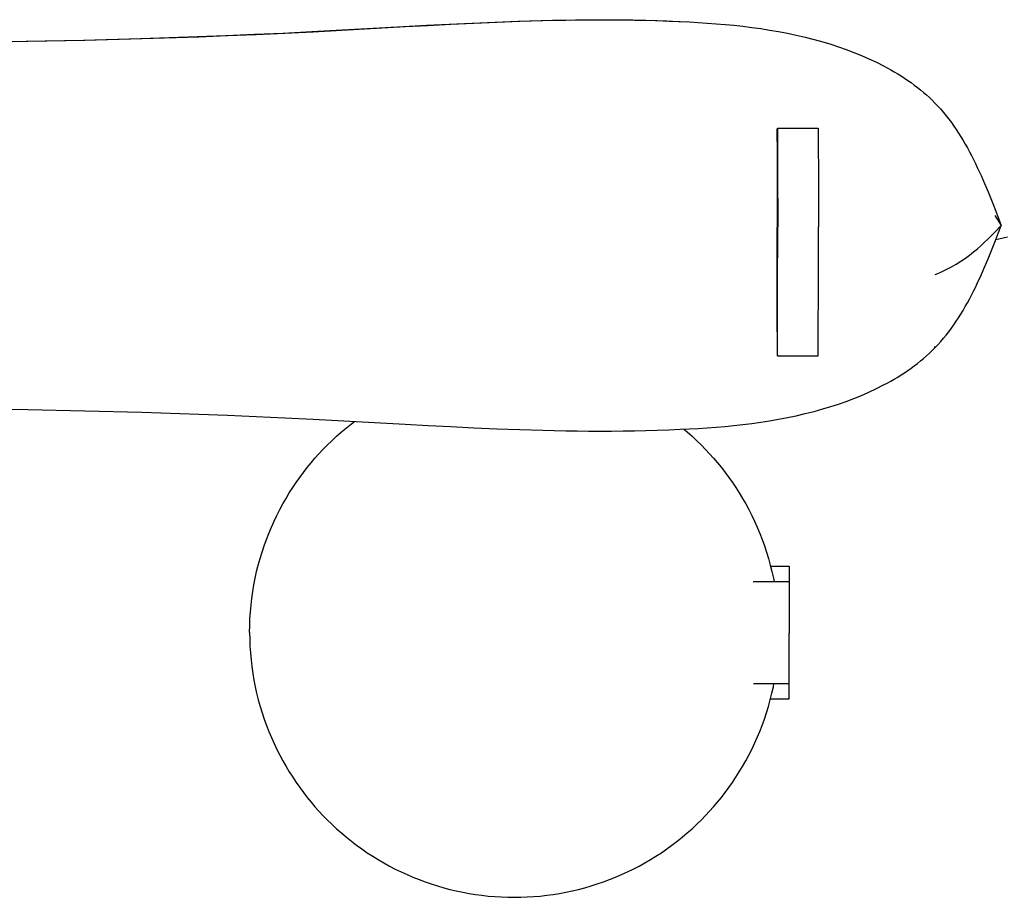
# Model space of a CAD drawing. Header units: millimetres. Extents: x -800 to 940, y -733 to 326.
# Tile 10 of 12: x 463 to 656, y -202 to -30. Entities that reach past the tile are written whole.
import ezdxf

# ---------------------------------------------------------------- set-up
doc = ezdxf.new("R2010")
doc.units = ezdxf.units.MM
doc.layers.add('VISIBLE', color=7, linetype='Continuous')

msp = doc.modelspace()

# ---------------------------------------------------------------- linework, layer by layer
at = {"layer": 'VISIBLE'}
for p, q in [((538.22, -31.02), (542.73, -30.78)), ((538.54, -31.04), (543.05, -30.8)), ((542.73, -30.78), (547.23, -30.54)), ((543.05, -30.8), (547.56, -30.56)), ((547.23, -30.54), (551.74, -30.33)), ((547.56, -30.56), (552.07, -30.35)), ((551.74, -30.33), (556.25, -30.13)), ((552.07, -30.35), (556.58, -30.15)), ((556.25, -30.13), (560.75, -29.97)), ((556.58, -30.15), (561.09, -29.99)), ((560.75, -29.97), (565.26, -29.83)), ((561.09, -29.99), (565.6, -29.85)), ((565.26, -29.83), (567.51, -29.78)), ((565.6, -29.85), (567.85, -29.8)), ((567.51, -29.78), (569.76, -29.74)), ((567.85, -29.8), (570.1, -29.76)), ((569.76, -29.74), (572.01, -29.71)), ((570.1, -29.76), (572.36, -29.72)), ((572.01, -29.71), (574.26, -29.69)), ((572.36, -29.72), (574.61, -29.7)), ((574.26, -29.69), (576.51, -29.68)), ((574.61, -29.7), (576.86, -29.7)), ((576.51, -29.68), (578.76, -29.68)), ((576.86, -29.7), (579.11, -29.7)), ((578.76, -29.68), (581.01, -29.7)), ((579.11, -29.7), (581.36, -29.72)), ((581.01, -29.7), (583.26, -29.73)), ((581.36, -29.72), (583.61, -29.75)), ((583.26, -29.73), (585.5, -29.78)), ((583.61, -29.75), (585.85, -29.8)), ((585.5, -29.78), (587.75, -29.84)), ((585.85, -29.8), (588.1, -29.86)), ((587.75, -29.84), (589.99, -29.92)), ((588.1, -29.86), (590.35, -29.94)), ((589.99, -29.92), (592.24, -30.01)), ((590.35, -29.94), (592.59, -30.03)), ((592.24, -30.01), (594, -30.1)), ((592.59, -30.03), (594.36, -30.12)), ((594, -30.1), (594.06, -30.1)), ((594.36, -30.12), (596.12, -30.22)), ((596.12, -30.22), (597.88, -30.33)), ((597.88, -30.33), (599.64, -30.46)), ((599.64, -30.46), (601.4, -30.61)), ((601.4, -30.61), (603.15, -30.78)), ((603.15, -30.78), (604.91, -30.97)), ((497.75, -33), (503.36, -32.79)), ((498.05, -33.02), (503.66, -32.81)), ((503.36, -32.79), (508.97, -32.55)), ((503.66, -32.81), (509.28, -32.57)), ((508.97, -32.55), (514.59, -32.29)), ((509.28, -32.57), (514.9, -32.31)), ((514.59, -32.29), (520.21, -32.01)), ((514.9, -32.31), (520.52, -32.03)), ((520.21, -32.01), (538.22, -31.02)), ((520.52, -32.03), (538.54, -31.04)), ((604.91, -30.97), (606.66, -31.19)), ((606.66, -31.19), (608.41, -31.43)), ((608.41, -31.43), (610.16, -31.7)), ((610.16, -31.7), (611.91, -32)), ((611.91, -32), (613.66, -32.34)), ((613.66, -32.34), (615.4, -32.71)), ((615.4, -32.71), (617.15, -33.11)), ((452.94, -34.05), (464.14, -33.89)), ((453.21, -34.07), (464.42, -33.91)), ((464.14, -33.89), (475.34, -33.67)), ((464.42, -33.91), (475.62, -33.69)), ((475.34, -33.67), (486.54, -33.38)), ((475.62, -33.69), (486.84, -33.4)), ((486.54, -33.38), (497.75, -33)), ((486.84, -33.4), (498.05, -33.02)), ((617.15, -33.11), (618.88, -33.55)), ((618.88, -33.55), (620.62, -34.03)), ((620.62, -34.03), (622.16, -34.5)), ((622.16, -34.5), (623.69, -34.99)), ((623.69, -34.99), (625.21, -35.52)), ((625.21, -35.52), (626.72, -36.09)), ((626.72, -36.09), (628.21, -36.7)), ((628.21, -36.7), (629.68, -37.34)), ((629.68, -37.34), (631.14, -38.02)), ((631.14, -38.02), (632.56, -38.74)), ((632.56, -38.74), (633.26, -39.11)), ((633.26, -39.11), (633.96, -39.5)), ((633.96, -39.5), (634.65, -39.89)), ((634.65, -39.89), (635.32, -40.3)), ((635.32, -40.3), (635.99, -40.72)), ((635.99, -40.72), (636.65, -41.15)), ((636.65, -41.15), (637.3, -41.59)), ((637.3, -41.59), (637.94, -42.04)), ((637.94, -42.04), (638.57, -42.5)), ((638.57, -42.5), (639.19, -42.97)), ((639.19, -42.97), (639.8, -43.45)), ((639.8, -43.45), (640.39, -43.95)), ((640.39, -43.95), (640.97, -44.45)), ((640.97, -44.45), (641.54, -44.97)), ((641.54, -44.97), (642.1, -45.5)), ((642.1, -45.5), (642.64, -46.05)), ((642.64, -46.05), (643.22, -46.65)), ((643.22, -46.65), (643.78, -47.27)), ((643.78, -47.27), (644.32, -47.9)), ((644.32, -47.9), (644.85, -48.55)), ((644.85, -48.55), (645.36, -49.2)), ((645.36, -49.2), (645.87, -49.87)), ((645.87, -49.87), (646.35, -50.56)), ((611.66, -51.82), (611.67, -51.59)), ((611.66, -51.94), (611.66, -51.82)), ((611.66, -52.06), (611.66, -51.94)), ((611.66, -52.17), (611.66, -52.06)), ((611.66, -52.28), (611.66, -52.17)), ((611.67, -51.2), (611.68, -51.08)), ((611.67, -51.38), (611.67, -51.2)), ((611.67, -51.59), (611.67, -51.38)), ((611.68, -51), (611.68, -50.99)), ((611.68, -51), (611.68, -50.99)), ((611.68, -50.99), (611.68, -51)), ((611.68, -50.99), (619.69, -50.99)), ((611.68, -51), (611.69, -51.03)), ((611.68, -51.03), (611.68, -51)), ((611.68, -51.03), (611.68, -51)), ((611.68, -51.08), (611.68, -51.03)), ((611.69, -51.03), (611.69, -51.08)), ((611.69, -51.08), (611.69, -51.15)), ((611.69, -51.15), (611.69, -51.25)), ((611.69, -51.25), (611.69, -51.38)), ((611.69, -51.38), (611.7, -51.53)), ((611.7, -51.53), (611.7, -51.71)), ((611.7, -51.71), (611.7, -51.92)), ((611.7, -51.92), (611.7, -52.17)), ((611.7, -52.17), (611.7, -52.45)), ((619.69, -50.99), (619.69, -51)), ((619.69, -51), (619.7, -51.03)), ((619.7, -51.03), (619.7, -51.08)), ((619.7, -51.08), (619.7, -51.15)), ((619.7, -51.15), (619.7, -51.25)), ((619.7, -51.25), (619.7, -51.38)), ((619.7, -51.38), (619.7, -51.53)), ((619.7, -51.53), (619.71, -51.71)), ((619.71, -51.71), (619.71, -51.92)), ((619.71, -51.92), (619.71, -52.17)), ((619.71, -52.17), (619.71, -52.45)), ((646.35, -50.56), (646.83, -51.25)), ((646.83, -51.25), (647.29, -51.95)), ((647.29, -51.95), (647.74, -52.66)), ((611.63, -53.62), (611.64, -53.46)), ((611.63, -53.62), (611.63, -54.52)), ((611.64, -53.11), (611.65, -52.92)), ((611.64, -53.3), (611.64, -53.11)), ((611.64, -53.46), (611.64, -53.3)), ((611.65, -52.5), (611.66, -52.39)), ((611.65, -52.61), (611.65, -52.5)), ((611.65, -52.71), (611.65, -52.61)), ((611.65, -52.92), (611.65, -52.71)), ((611.66, -52.39), (611.66, -52.28)), ((611.7, -52.45), (611.71, -52.76)), ((611.71, -52.76), (611.71, -52.93)), ((611.71, -52.93), (611.71, -53.11)), ((611.71, -53.11), (611.71, -53.3)), ((611.71, -53.3), (611.71, -53.5)), ((611.71, -53.5), (611.71, -53.71)), ((611.71, -53.71), (611.71, -53.93)), ((611.71, -53.93), (611.71, -54.16)), ((611.71, -54.16), (611.71, -54.4)), ((619.71, -52.45), (619.72, -52.76)), ((619.72, -52.76), (619.72, -52.93)), ((619.72, -52.93), (619.72, -53.11)), ((619.72, -53.11), (619.72, -53.3)), ((619.72, -53.3), (619.72, -53.5)), ((619.72, -53.5), (619.72, -53.71)), ((619.72, -53.71), (619.72, -53.93)), ((619.72, -53.93), (619.72, -54.16)), ((619.72, -54.16), (619.72, -54.4)), ((647.74, -52.66), (648.17, -53.39)), ((648.17, -53.39), (648.6, -54.12)), ((648.6, -54.12), (649.02, -54.86)), ((611.63, -54.52), (611.63, -55.44)), ((611.63, -55.44), (611.63, -56.38)), ((611.71, -54.4), (611.72, -54.65)), ((611.72, -54.65), (611.72, -54.91)), ((611.72, -54.91), (611.72, -55.18)), ((611.72, -55.18), (611.72, -55.46)), ((611.72, -55.46), (611.72, -55.76)), ((611.72, -55.76), (611.72, -56.07)), ((611.72, -56.07), (611.72, -56.37)), ((619.72, -54.4), (619.73, -54.65)), ((619.73, -54.65), (619.73, -54.91)), ((619.73, -54.91), (619.73, -55.18)), ((619.73, -55.18), (619.73, -55.46)), ((619.73, -55.46), (619.73, -55.76)), ((619.73, -55.76), (619.73, -56.07)), ((619.73, -56.07), (619.73, -56.37)), ((649.02, -54.86), (649.43, -55.61)), ((649.43, -55.61), (649.82, -56.37)), ((611.63, -56.38), (611.63, -57.32)), ((611.63, -57.32), (611.63, -58.29)), ((611.72, -56.37), (611.72, -56.68)), ((611.72, -56.68), (611.73, -57.32)), ((611.73, -57.32), (611.73, -58.01)), ((611.73, -58.01), (611.73, -58.74)), ((619.73, -56.37), (619.73, -56.68)), ((619.73, -56.68), (619.74, -57.32)), ((619.74, -57.32), (619.74, -58.01)), ((619.74, -58.01), (619.74, -58.74)), ((649.82, -56.37), (650.21, -57.14)), ((650.21, -57.14), (650.59, -57.91)), ((650.59, -57.91), (650.96, -58.69)), ((611.63, -58.29), (611.63, -59.26)), ((611.63, -59.26), (611.63, -60.25)), ((611.73, -58.74), (611.73, -59.12)), ((611.73, -59.12), (611.73, -59.51)), ((611.73, -59.51), (611.73, -59.9)), ((611.73, -59.9), (611.74, -60.31)), ((619.74, -58.74), (619.74, -59.12)), ((619.74, -59.12), (619.74, -59.51)), ((619.74, -59.51), (619.74, -59.9)), ((619.74, -59.9), (619.75, -60.31)), ((650.96, -58.69), (651.69, -60.27)), ((611.63, -60.25), (611.63, -61.24)), ((611.63, -61.24), (611.63, -62.25)), ((611.74, -60.31), (611.74, -60.72)), ((611.74, -60.72), (611.74, -61.15)), ((611.74, -61.15), (611.74, -61.58)), ((611.74, -61.58), (611.74, -62.02)), ((619.75, -60.31), (619.75, -60.72)), ((619.75, -60.72), (619.75, -61.15)), ((619.75, -61.15), (619.75, -61.58)), ((619.75, -61.58), (619.75, -62.02)), ((651.69, -60.27), (652.39, -61.87)), ((652.39, -61.87), (653.07, -63.49)), ((611.63, -62.25), (611.63, -63.26)), ((611.63, -63.26), (611.63, -64.28)), ((611.74, -62.02), (611.74, -62.46)), ((611.74, -62.46), (611.74, -62.92)), ((611.74, -62.92), (611.74, -63.39)), ((611.74, -63.39), (611.74, -63.86)), ((619.75, -62.02), (619.75, -62.46)), ((619.75, -62.46), (619.75, -62.92)), ((619.75, -62.92), (619.75, -63.39)), ((619.75, -63.39), (619.75, -63.86)), ((653.07, -63.49), (653.73, -65.12)), ((611.63, -64.28), (611.63, -65.31)), ((611.63, -65.31), (611.63, -66.34)), ((611.74, -63.86), (611.74, -64.1)), ((611.74, -64.1), (611.74, -64.34)), ((611.74, -64.34), (611.74, -64.58)), ((611.74, -64.58), (611.75, -64.82)), ((611.75, -64.82), (611.75, -65.07)), ((611.75, -65.07), (611.75, -65.32)), ((611.75, -65.32), (611.75, -65.57)), ((611.75, -65.57), (611.75, -65.82)), ((619.75, -63.86), (619.75, -64.1)), ((619.75, -64.1), (619.75, -64.34)), ((619.75, -64.34), (619.75, -64.58)), ((619.75, -64.58), (619.76, -64.82)), ((619.76, -64.82), (619.76, -65.07)), ((619.76, -65.07), (619.76, -65.32)), ((619.76, -65.32), (619.76, -65.57)), ((619.76, -65.57), (619.76, -65.82)), ((653.73, -65.12), (654.38, -66.77)), ((611.63, -66.34), (611.63, -67.38)), ((611.63, -67.38), (611.63, -68.42)), ((611.75, -65.82), (611.75, -66.07)), ((611.75, -66.07), (611.75, -66.33)), ((611.75, -66.33), (611.75, -66.59)), ((611.75, -66.59), (611.75, -66.85)), ((611.75, -66.85), (611.75, -67.11)), ((611.75, -67.11), (611.75, -67.37)), ((611.75, -67.37), (611.75, -67.63)), ((611.75, -67.63), (611.75, -67.9)), ((619.76, -65.82), (619.76, -66.07)), ((619.76, -66.07), (619.76, -66.33)), ((619.76, -66.33), (619.76, -66.59)), ((619.76, -66.59), (619.76, -66.85)), ((619.76, -66.85), (619.76, -67.11)), ((619.76, -67.11), (619.76, -67.37)), ((619.76, -67.37), (619.76, -67.63)), ((619.76, -67.63), (619.76, -67.9)), ((654.38, -66.77), (655.66, -70.07)), ((611.63, -68.42), (611.63, -69.46)), ((611.63, -69.46), (611.63, -70.5)), ((611.75, -67.9), (611.75, -68.17)), ((611.75, -68.17), (611.75, -68.44)), ((611.75, -68.44), (611.75, -68.71)), ((611.75, -68.71), (611.75, -68.98)), ((611.75, -68.98), (611.75, -69.25)), ((611.75, -69.25), (611.75, -69.53)), ((611.75, -69.53), (611.75, -69.81)), ((619.76, -67.9), (619.76, -68.17)), ((619.76, -68.17), (619.76, -68.44)), ((619.76, -68.44), (619.76, -68.71)), ((619.76, -68.71), (619.76, -68.98)), ((619.76, -68.98), (619.76, -69.25)), ((619.76, -69.25), (619.76, -69.53)), ((619.76, -69.53), (619.76, -69.81)), ((654.38, -68.12), (655.66, -70.07)), ((611.63, -71.54), (611.63, -70.5)), ((611.63, -72.58), (611.63, -71.54)), ((611.75, -69.81), (611.75, -70.09)), ((611.75, -70.09), (611.75, -70.37)), ((611.75, -70.66), (611.75, -70.37)), ((611.75, -70.96), (611.75, -70.66)), ((611.75, -71.25), (611.75, -70.96)), ((611.75, -71.54), (611.75, -71.25)), ((611.75, -71.84), (611.75, -71.54)), ((619.76, -69.81), (619.76, -70.09)), ((619.76, -70.09), (619.76, -70.37)), ((619.76, -70.66), (619.76, -70.37)), ((619.76, -70.96), (619.76, -70.66)), ((619.76, -71.25), (619.76, -70.96)), ((619.76, -71.54), (619.76, -71.25)), ((619.76, -71.84), (619.76, -71.54)), ((653.07, -72.72), (654.38, -71.4)), ((654.38, -73.37), (655.66, -70.07)), ((654.38, -73.36), (655.66, -70.07)), ((654.38, -71.4), (655.66, -70.07)), ((655.64, -70.03), (655.66, -70.07)), ((655.65, -70.07), (655.66, -70.07)), ((611.63, -73.62), (611.63, -72.58)), ((611.75, -72.13), (611.75, -71.84)), ((611.75, -72.43), (611.75, -72.13)), ((611.75, -72.73), (611.75, -72.43)), ((611.75, -73.03), (611.75, -72.73)), ((611.75, -73.33), (611.75, -73.03)), ((611.75, -73.63), (611.75, -73.33)), ((619.76, -72.13), (619.76, -71.84)), ((619.76, -72.43), (619.76, -72.13)), ((619.76, -72.73), (619.76, -72.43)), ((619.76, -73.03), (619.76, -72.73)), ((619.76, -73.33), (619.76, -73.03)), ((619.76, -73.63), (619.76, -73.33)), ((651.69, -74.01), (652.39, -73.37)), ((652.39, -73.37), (653.07, -72.72)), ((653.73, -75.02), (654.38, -73.37)), ((654.58, -72.84), (655.22, -72.69)), ((655.22, -72.69), (656.87, -72.29)), ((611.63, -74.65), (611.63, -73.62)), ((611.63, -75.67), (611.63, -74.65)), ((611.75, -73.93), (611.75, -73.63)), ((611.75, -74.23), (611.75, -73.93)), ((611.75, -74.53), (611.75, -74.23)), ((611.75, -74.83), (611.75, -74.53)), ((611.75, -75.14), (611.75, -74.83)), ((611.75, -75.44), (611.75, -75.14)), ((619.76, -73.93), (619.76, -73.63)), ((619.76, -74.23), (619.76, -73.93)), ((619.76, -74.53), (619.76, -74.23)), ((619.76, -74.83), (619.76, -74.53)), ((619.76, -75.14), (619.76, -74.83)), ((619.76, -75.44), (619.76, -75.14)), ((649.43, -75.89), (650.22, -75.28)), ((650.22, -75.28), (650.97, -74.65)), ((650.97, -74.65), (651.69, -74.01)), ((653.07, -76.65), (653.73, -75.02)), ((611.63, -76.69), (611.63, -75.67)), ((611.63, -77.71), (611.63, -76.69)), ((611.74, -76.65), (611.75, -76.35)), ((611.74, -76.95), (611.74, -76.65)), ((611.74, -77.26), (611.74, -76.95)), ((611.74, -77.56), (611.74, -77.26)), ((611.75, -75.74), (611.75, -75.44)), ((611.75, -76.05), (611.75, -75.74)), ((611.75, -76.35), (611.75, -76.05)), ((619.75, -76.65), (619.76, -76.35)), ((619.75, -76.95), (619.75, -76.65)), ((619.75, -77.26), (619.75, -76.95)), ((619.75, -77.56), (619.75, -77.26)), ((619.76, -75.74), (619.76, -75.44)), ((619.76, -76.05), (619.76, -75.74)), ((619.76, -76.35), (619.76, -76.05)), ((646.84, -77.65), (647.75, -77.08)), ((647.75, -77.08), (648.61, -76.49)), ((648.61, -76.49), (649.43, -75.89)), ((652.39, -78.27), (653.07, -76.65)), ((611.63, -78.71), (611.63, -77.71)), ((611.63, -79.7), (611.63, -78.71)), ((611.74, -77.86), (611.74, -77.56)), ((611.74, -78.46), (611.74, -77.86)), ((611.74, -79.06), (611.74, -78.46)), ((611.74, -79.65), (611.74, -79.06)), ((619.75, -77.86), (619.75, -77.56)), ((619.75, -78.46), (619.75, -77.86)), ((619.75, -79.06), (619.75, -78.46)), ((619.75, -79.65), (619.75, -79.06)), ((643.23, -79.5), (643.79, -79.25)), ((643.79, -79.25), (644.86, -78.73)), ((644.86, -78.73), (645.88, -78.2)), ((645.88, -78.2), (646.84, -77.65)), ((651.69, -79.87), (652.39, -78.27)), ((611.63, -80.69), (611.63, -79.7)), ((611.63, -81.66), (611.63, -80.69)), ((611.74, -80.24), (611.74, -79.65)), ((611.74, -80.82), (611.74, -80.24)), ((611.74, -81.4), (611.74, -80.82)), ((619.75, -80.24), (619.75, -79.65)), ((619.75, -80.82), (619.75, -80.24)), ((619.75, -81.4), (619.75, -80.82)), ((642.66, -79.74), (643.23, -79.5)), ((650.96, -81.45), (651.69, -79.87)), ((611.63, -82.62), (611.63, -81.66)), ((611.63, -83.57), (611.63, -82.62)), ((611.73, -83.1), (611.74, -82.54)), ((611.73, -83.65), (611.73, -83.1)), ((611.74, -81.98), (611.74, -81.4)), ((611.74, -82.54), (611.74, -81.98)), ((619.74, -82.54), (619.75, -81.98)), ((619.74, -83.1), (619.74, -82.54)), ((619.74, -83.65), (619.74, -83.1)), ((619.75, -81.98), (619.75, -81.4)), ((649.82, -83.77), (650.21, -83)), ((650.21, -83), (650.59, -82.23)), ((650.59, -82.23), (650.96, -81.45)), ((611.63, -84.5), (611.63, -83.57)), ((611.63, -85.41), (611.63, -84.5)), ((611.73, -84.19), (611.73, -83.65)), ((611.73, -85.24), (611.73, -84.19)), ((619.74, -84.19), (619.74, -83.65)), ((619.74, -85.24), (619.74, -84.19)), ((649.02, -85.28), (649.43, -84.53)), ((649.43, -84.53), (649.82, -83.77)), ((611.63, -86.84), (611.63, -85.41)), ((611.63, -88.24), (611.63, -86.84)), ((611.72, -87.2), (611.73, -86.25)), ((611.73, -86.25), (611.73, -85.24)), ((619.73, -87.2), (619.74, -86.25)), ((619.74, -86.25), (619.74, -85.24)), ((647.74, -87.48), (648.17, -86.75)), ((648.17, -86.75), (648.6, -86.02)), ((648.6, -86.02), (649.02, -85.28)), ((611.63, -89.61), (611.63, -88.24)), ((611.72, -87.66), (611.72, -87.2)), ((611.72, -88.1), (611.72, -87.66)), ((611.72, -88.55), (611.72, -88.1)), ((611.72, -88.97), (611.72, -88.55)), ((611.72, -89.38), (611.72, -88.97)), ((619.73, -87.66), (619.73, -87.2)), ((619.73, -88.1), (619.73, -87.66)), ((619.73, -88.55), (619.73, -88.1)), ((619.73, -88.97), (619.73, -88.55)), ((619.73, -89.38), (619.73, -88.97)), ((646.35, -89.59), (646.83, -88.89)), ((646.83, -88.89), (647.29, -88.19)), ((647.29, -88.19), (647.74, -87.48)), ((611.63, -90.94), (611.63, -89.61)), ((611.71, -90.53), (611.72, -90.16)), ((611.71, -90.88), (611.71, -90.53)), ((611.71, -91.21), (611.71, -90.88)), ((611.72, -89.78), (611.72, -89.38)), ((611.72, -90.16), (611.72, -89.78)), ((619.72, -90.53), (619.73, -90.16)), ((619.72, -90.88), (619.72, -90.53)), ((619.72, -91.21), (619.72, -90.88)), ((619.73, -89.78), (619.73, -89.38)), ((619.73, -90.16), (619.73, -89.78)), ((645.36, -90.94), (645.87, -90.27)), ((645.87, -90.27), (646.35, -89.59)), ((611.63, -90.94), (611.63, -91.27)), ((611.63, -91.27), (611.64, -91.63)), ((611.64, -91.63), (611.64, -92.02)), ((611.64, -92.02), (611.65, -92.42)), ((611.65, -92.42), (611.65, -92.84)), ((611.65, -92.84), (611.65, -93.06)), ((611.71, -91.53), (611.71, -91.21)), ((611.71, -91.84), (611.71, -91.53)), ((611.71, -92.14), (611.71, -91.84)), ((611.71, -92.42), (611.71, -92.14)), ((611.71, -92.68), (611.71, -92.42)), ((611.71, -92.94), (611.71, -92.68)), ((619.72, -91.53), (619.72, -91.21)), ((619.72, -91.84), (619.72, -91.53)), ((619.72, -92.14), (619.72, -91.84)), ((619.72, -92.42), (619.72, -92.14)), ((619.72, -92.68), (619.72, -92.42)), ((619.72, -92.94), (619.72, -92.68)), ((643.78, -92.87), (644.32, -92.24)), ((644.32, -92.24), (644.85, -91.59)), ((644.85, -91.59), (645.36, -90.94)), ((611.65, -93.06), (611.65, -93.27)), ((611.65, -93.27), (611.66, -93.48)), ((611.66, -93.48), (611.66, -93.69)), ((611.66, -93.69), (611.66, -93.9)), ((611.66, -93.9), (611.66, -94.1)), ((611.66, -94.1), (611.66, -94.3)), ((611.66, -94.3), (611.66, -94.5)), ((611.66, -94.5), (611.67, -94.87)), ((611.7, -93.18), (611.71, -92.94)), ((611.7, -93.41), (611.7, -93.18)), ((611.7, -93.62), (611.7, -93.41)), ((611.7, -93.83), (611.7, -93.62)), ((611.7, -94.2), (611.7, -93.83)), ((611.7, -94.52), (611.7, -94.2)), ((611.7, -94.81), (611.7, -94.52)), ((619.71, -93.18), (619.72, -92.94)), ((619.71, -93.41), (619.71, -93.18)), ((619.71, -93.62), (619.71, -93.41)), ((619.71, -93.83), (619.71, -93.62)), ((619.71, -94.2), (619.71, -93.83)), ((619.71, -94.52), (619.71, -94.2)), ((619.71, -94.81), (619.71, -94.52)), ((641.54, -95.17), (642.1, -94.64)), ((642.1, -94.64), (642.64, -94.09)), ((642.64, -94.09), (643.22, -93.49)), ((642.64, -93.95), (642.64, -93.84)), ((642.64, -94.03), (642.64, -93.95)), ((643.22, -93.49), (643.78, -92.87)), ((611.67, -94.87), (611.67, -95.19)), ((611.67, -95.19), (611.67, -95.44)), ((611.67, -95.44), (611.68, -95.54)), ((611.68, -95.54), (611.68, -95.62)), ((611.68, -95.68), (611.69, -95.62)), ((611.68, -95.62), (611.68, -95.67)), ((611.68, -95.67), (611.68, -95.7)), ((611.68, -95.71), (611.68, -95.68)), ((611.68, -95.7), (611.68, -95.71)), ((611.68, -95.7), (611.68, -95.71)), ((611.68, -95.71), (619.69, -95.71)), ((611.69, -95.05), (611.7, -94.81)), ((611.69, -95.25), (611.69, -95.05)), ((611.69, -95.41), (611.69, -95.25)), ((611.69, -95.53), (611.69, -95.41)), ((611.69, -95.62), (611.69, -95.53)), ((619.69, -95.68), (619.7, -95.62)), ((619.69, -95.71), (619.69, -95.68)), ((619.7, -95.05), (619.71, -94.81)), ((619.7, -95.25), (619.7, -95.05)), ((619.7, -95.41), (619.7, -95.25)), ((619.7, -95.53), (619.7, -95.41)), ((619.7, -95.62), (619.7, -95.53)), ((639.19, -97.17), (639.8, -96.69)), ((639.8, -96.69), (640.39, -96.19)), ((640.39, -96.19), (640.97, -95.69)), ((640.97, -95.69), (641.54, -95.17)), ((636.65, -98.99), (637.3, -98.55)), ((637.3, -98.55), (637.94, -98.1)), ((637.94, -98.1), (638.57, -97.64)), ((638.57, -97.64), (639.19, -97.17)), ((633.96, -100.64), (634.65, -100.25)), ((634.65, -100.25), (635.32, -99.84)), ((635.32, -99.84), (635.99, -99.42)), ((635.99, -99.42), (636.65, -98.99)), ((629.68, -102.8), (631.14, -102.12)), ((631.14, -102.12), (632.56, -101.4)), ((632.56, -101.4), (633.26, -101.03)), ((633.26, -101.03), (633.96, -100.64)), ((625.21, -104.62), (626.72, -104.05)), ((626.72, -104.05), (628.21, -103.45)), ((628.21, -103.45), (629.68, -102.8)), ((453.21, -106.07), (464.42, -106.23)), ((464.42, -106.23), (475.63, -106.45)), ((618.88, -106.59), (620.62, -106.11)), ((620.62, -106.11), (622.16, -105.64)), ((622.16, -105.64), (623.69, -105.15)), ((623.69, -105.15), (625.21, -104.62)), ((475.63, -106.45), (486.84, -106.74)), ((486.84, -106.74), (498.05, -107.12)), ((498.05, -107.12), (503.66, -107.33)), ((503.66, -107.33), (509.28, -107.57)), ((509.28, -107.57), (514.9, -107.83)), ((514.9, -107.83), (520.52, -108.11)), ((520.52, -108.11), (538.54, -109.1)), ((610.16, -108.44), (611.91, -108.14)), ((611.91, -108.14), (613.66, -107.8)), ((613.66, -107.8), (615.4, -107.43)), ((615.4, -107.43), (617.14, -107.03)), ((617.14, -107.03), (618.88, -106.59)), ((526.04, -110.63), (527.01, -109.8)), ((527.01, -109.8), (528.01, -109.01)), ((528.01, -109.01), (528.6, -108.55)), ((538.54, -109.1), (543.05, -109.34)), ((543.05, -109.34), (547.56, -109.58)), ((547.56, -109.58), (552.07, -109.79)), ((552.07, -109.79), (556.58, -109.99)), ((556.58, -109.99), (561.09, -110.15)), ((561.09, -110.15), (565.6, -110.29)), ((588.1, -110.28), (590.35, -110.2)), ((590.35, -110.2), (592.59, -110.11)), ((592.59, -110.11), (594.35, -110.02)), ((593.31, -110.07), (593.96, -110.63)), ((594.35, -110.02), (596.12, -109.92)), ((596.12, -109.92), (597.88, -109.81)), ((597.88, -109.81), (599.64, -109.68)), ((599.64, -109.68), (601.4, -109.53)), ((601.4, -109.53), (603.15, -109.36)), ((603.15, -109.36), (604.91, -109.17)), ((604.91, -109.17), (606.66, -108.95)), ((606.66, -108.95), (608.41, -108.71)), ((608.41, -108.71), (610.16, -108.44)), ((524.14, -112.34), (525.08, -111.47)), ((525.08, -111.47), (526.04, -110.63)), ((565.6, -110.29), (567.85, -110.34)), ((567.85, -110.34), (570.1, -110.38)), ((570.1, -110.38), (572.36, -110.42)), ((572.36, -110.42), (574.61, -110.44)), ((574.61, -110.44), (576.86, -110.44)), ((576.86, -110.44), (579.11, -110.44)), ((579.11, -110.44), (581.36, -110.42)), ((581.36, -110.42), (583.61, -110.39)), ((583.61, -110.39), (585.85, -110.34)), ((585.85, -110.34), (588.1, -110.28)), ((593.96, -110.63), (594.92, -111.47)), ((594.92, -111.47), (595.86, -112.34)), ((521.63, -114.91), (522.42, -114.06)), ((522.42, -114.06), (523.23, -113.23)), ((523.23, -113.23), (524.14, -112.34)), ((595.86, -112.34), (596.77, -113.23)), ((596.77, -113.23), (597.58, -114.06)), ((597.58, -114.06), (598.37, -114.91)), ((520.08, -116.68), (520.84, -115.78)), ((520.84, -115.78), (521.63, -114.91)), ((598.37, -114.91), (599.16, -115.78)), ((599.16, -115.78), (599.92, -116.68)), ((518.58, -118.56), (519.32, -117.61)), ((519.32, -117.61), (520.08, -116.68)), ((599.92, -116.68), (600.68, -117.61)), ((600.68, -117.61), (601.42, -118.56)), ((517.15, -120.54), (517.86, -119.54)), ((517.86, -119.54), (518.58, -118.56)), ((601.42, -118.56), (602.14, -119.54)), ((602.14, -119.54), (602.85, -120.54)), ((515.8, -122.61), (516.47, -121.56)), ((516.47, -121.56), (517.15, -120.54)), ((602.85, -120.54), (603.53, -121.56)), ((603.53, -121.56), (604.2, -122.61)), ((514.53, -124.77), (515.16, -123.68)), ((515.16, -123.68), (515.8, -122.61)), ((604.2, -122.61), (604.84, -123.68)), ((604.84, -123.68), (605.47, -124.77)), ((513.93, -125.88), (514.53, -124.77)), ((605.47, -124.77), (606.07, -125.88)), ((512.8, -128.17), (513.36, -127.02)), ((513.36, -127.02), (513.93, -125.88)), ((606.07, -125.88), (606.64, -127.02)), ((606.64, -127.02), (607.2, -128.17)), ((511.78, -130.54), (512.28, -129.35)), ((512.28, -129.35), (512.8, -128.17)), ((607.2, -128.17), (607.72, -129.35)), ((607.72, -129.35), (608.22, -130.54)), ((511.31, -131.75), (511.78, -130.54)), ((608.22, -130.54), (608.69, -131.75)), ((510.45, -134.23), (510.86, -132.98)), ((510.86, -132.98), (511.31, -131.75)), ((608.69, -131.75), (609.14, -132.98)), ((609.14, -132.98), (609.55, -134.23)), ((510.07, -135.49), (510.45, -134.23)), ((609.55, -134.23), (609.93, -135.49)), ((509.39, -138.05), (509.71, -136.76)), ((509.71, -136.76), (510.07, -135.49)), ((609.93, -135.49), (610.29, -136.76)), ((610.29, -136.76), (610.61, -138.05)), ((610.35, -137), (613.99, -137)), ((613.99, -137), (613.99, -137.02)), ((613.99, -137), (613.99, -137)), ((613.99, -137.02), (613.99, -137.1)), ((613.99, -137.1), (613.99, -137.21)), ((613.99, -137.21), (613.99, -137.38)), ((509.1, -139.34), (509.39, -138.05)), ((610.61, -138.05), (610.9, -139.34)), ((613.99, -137.38), (613.99, -137.59)), ((613.99, -137.59), (613.99, -137.85)), ((613.99, -137.85), (613.99, -138.16)), ((613.99, -138.16), (613.99, -138.52)), ((613.99, -138.52), (613.99, -138.92)), ((613.99, -138.92), (613.99, -139.37)), ((508.62, -141.97), (508.85, -140.65)), ((508.85, -140.65), (509.1, -139.34)), ((606.91, -140), (614.01, -140)), ((610.9, -139.34), (611.03, -140)), ((613.99, -139.37), (613.99, -139.85)), ((613.99, -139.85), (613.99, -140)), ((614.01, -140), (614.01, -140.02)), ((614.01, -140), (614.01, -140)), ((614.01, -140.02), (614.01, -140.08)), ((614.01, -140.08), (614.01, -140.17)), ((614.01, -140.08), (614.01, -140.17)), ((614.01, -140.17), (614.01, -140.3)), ((614.01, -140.3), (614.01, -140.46)), ((614.01, -140.46), (614.01, -140.66)), ((614.01, -140.66), (614.01, -140.9)), ((614.01, -140.9), (614.02, -141.17)), ((614.02, -141.17), (614.02, -141.48)), ((508.43, -143.3), (508.62, -141.97)), ((614.02, -141.48), (614.02, -141.82)), ((614.02, -141.82), (614.02, -142.2)), ((614.02, -142.2), (614.02, -142.61)), ((614.02, -142.61), (614.02, -143.04)), ((614.02, -143.04), (614.02, -143.49)), ((508.16, -145.97), (508.28, -144.63)), ((508.28, -144.63), (508.43, -143.3)), ((614.02, -143.49), (614.02, -143.97)), ((614.02, -143.97), (614.02, -144.47)), ((614.02, -144.47), (614.02, -144.97)), ((614.02, -144.97), (614.02, -145.5)), ((508.07, -147.31), (508.16, -145.97)), ((614.02, -145.5), (614.02, -146.02)), ((614.02, -146.02), (614.02, -146.56)), ((614.02, -146.56), (614.02, -147.09)), ((508, -150), (508.02, -148.65)), ((508.02, -148.65), (508.07, -147.31)), ((614.02, -147.09), (614.02, -147.63)), ((614.02, -147.63), (614.02, -148.16)), ((614.02, -148.16), (614.02, -148.68)), ((614.02, -148.68), (614.02, -149.2)), ((508, -150), (508.02, -151.35)), ((614.02, -149.2), (614.02, -149.7)), ((614.02, -149.7), (614.02, -150.19)), ((614.02, -150.67), (614.02, -150.19)), ((614.02, -151.14), (614.02, -150.67)), ((508.02, -151.35), (508.07, -152.69)), ((508.07, -152.69), (508.16, -154.03)), ((614.02, -151.59), (614.02, -151.14)), ((614.02, -152.03), (614.02, -151.59)), ((614.02, -152.45), (614.02, -152.03)), ((614.02, -152.85), (614.02, -152.45)), ((508.16, -154.03), (508.28, -155.37)), ((614.02, -153.24), (614.02, -152.85)), ((614.02, -153.96), (614.02, -153.24)), ((614.02, -154.62), (614.02, -153.96)), ((614.02, -155.22), (614.02, -154.62)), ((508.28, -155.37), (508.43, -156.7)), ((614.02, -155.76), (614.02, -155.22)), ((614.02, -156.27), (614.02, -155.76)), ((614.02, -156.79), (614.02, -156.27)), ((508.43, -156.7), (508.62, -158.03)), ((508.62, -158.03), (508.85, -159.35)), ((614.02, -157.31), (614.02, -156.79)), ((614.02, -157.82), (614.02, -157.31)), ((614.02, -158.06), (614.02, -157.82)), ((614.02, -158.31), (614.02, -158.06)), ((614.02, -158.54), (614.02, -158.31)), ((614.02, -158.76), (614.02, -158.54)), ((508.85, -159.35), (509.1, -160.66)), ((606.98, -160), (614.01, -160)), ((610.9, -160.66), (611.02, -160)), ((613.99, -160.16), (613.99, -160)), ((613.99, -160.48), (613.99, -160.16)), ((613.99, -160.79), (613.99, -160.48)), ((614.01, -158.97), (614.02, -158.76)), ((614.01, -159.17), (614.01, -158.97)), ((614.01, -159.35), (614.01, -159.17)), ((614.01, -159.51), (614.01, -159.35)), ((614.01, -159.66), (614.01, -159.51)), ((614.01, -159.78), (614.01, -159.66)), ((614.01, -159.88), (614.01, -159.78)), ((614.01, -159.95), (614.01, -159.88)), ((614.01, -159.99), (614.01, -159.95)), ((614.01, -160), (614.01, -159.99)), ((614.01, -160), (614.01, -160)), ((509.1, -160.66), (509.39, -161.95)), ((509.39, -161.95), (509.71, -163.24)), ((610.29, -163.24), (610.61, -161.95)), ((610.61, -161.95), (610.9, -160.66)), ((613.99, -161.09), (613.99, -160.79)), ((613.99, -161.38), (613.99, -161.09)), ((613.99, -161.65), (613.99, -161.38)), ((613.99, -161.91), (613.99, -161.65)), ((613.99, -162.15), (613.99, -161.91)), ((613.99, -162.36), (613.99, -162.15)), ((613.99, -162.55), (613.99, -162.36)), ((509.71, -163.24), (510.07, -164.51)), ((609.93, -164.51), (610.29, -163.24)), ((610.35, -163), (613.99, -163)), ((613.99, -162.71), (613.99, -162.55)), ((613.99, -162.83), (613.99, -162.71)), ((613.99, -162.93), (613.99, -162.83)), ((613.99, -162.98), (613.99, -162.93)), ((613.99, -163), (613.99, -162.98)), ((613.99, -163), (613.99, -163)), ((510.07, -164.51), (510.45, -165.77)), ((510.45, -165.77), (510.86, -167.02)), ((609.14, -167.02), (609.55, -165.77)), ((609.55, -165.77), (609.93, -164.51)), ((510.86, -167.02), (511.31, -168.25)), ((511.31, -168.25), (511.78, -169.46)), ((608.22, -169.46), (608.69, -168.25)), ((608.69, -168.25), (609.14, -167.02)), ((511.78, -169.46), (512.28, -170.65)), ((607.72, -170.65), (608.22, -169.46)), ((512.28, -170.65), (512.8, -171.83)), ((512.8, -171.83), (513.36, -172.98)), ((606.64, -172.98), (607.2, -171.83)), ((607.2, -171.83), (607.72, -170.65)), ((513.36, -172.98), (513.93, -174.12)), ((606.07, -174.12), (606.64, -172.98)), ((513.93, -174.12), (514.53, -175.23)), ((514.53, -175.23), (515.16, -176.32)), ((604.84, -176.32), (605.47, -175.23)), ((605.47, -175.23), (606.07, -174.12)), ((515.16, -176.32), (515.8, -177.39)), ((515.8, -177.39), (516.47, -178.44)), ((603.53, -178.44), (604.2, -177.39)), ((604.2, -177.39), (604.84, -176.32)), ((516.47, -178.44), (517.15, -179.46)), ((517.15, -179.46), (517.86, -180.46)), ((602.14, -180.46), (602.85, -179.46)), ((602.85, -179.46), (603.53, -178.44)), ((517.86, -180.46), (518.58, -181.44)), ((518.58, -181.44), (519.32, -182.39)), ((600.68, -182.39), (601.42, -181.44)), ((601.42, -181.44), (602.14, -180.46)), ((519.32, -182.39), (520.08, -183.32)), ((520.08, -183.32), (520.84, -184.22)), ((599.16, -184.22), (599.92, -183.32)), ((599.92, -183.32), (600.68, -182.39)), ((520.84, -184.22), (521.63, -185.09)), ((521.63, -185.09), (522.42, -185.94)), ((597.58, -185.94), (598.37, -185.09)), ((598.37, -185.09), (599.16, -184.22)), ((522.42, -185.94), (523.23, -186.77)), ((523.23, -186.77), (524.14, -187.66)), ((595.86, -187.66), (596.77, -186.77)), ((596.77, -186.77), (597.58, -185.94)), ((524.14, -187.66), (525.08, -188.53)), ((525.08, -188.53), (526.04, -189.37)), ((526.04, -189.37), (527.01, -190.2)), ((592.99, -190.2), (593.96, -189.37)), ((593.96, -189.37), (594.92, -188.53)), ((594.92, -188.53), (595.86, -187.66)), ((527.01, -190.2), (528.01, -190.99)), ((528.01, -190.99), (529.02, -191.77)), ((590.98, -191.77), (591.99, -190.99)), ((591.99, -190.99), (592.99, -190.2)), ((529.02, -191.77), (530.06, -192.51)), ((530.06, -192.51), (531.11, -193.24)), ((531.11, -193.24), (532.18, -193.93)), ((587.82, -193.93), (588.89, -193.24)), ((588.89, -193.24), (589.94, -192.51)), ((589.94, -192.51), (590.98, -191.77)), ((532.18, -193.93), (533.27, -194.6)), ((533.27, -194.6), (534.37, -195.24)), ((534.37, -195.24), (535.49, -195.86)), ((584.51, -195.86), (585.63, -195.24)), ((585.63, -195.24), (586.73, -194.6)), ((586.73, -194.6), (587.82, -193.93)), ((535.49, -195.86), (536.62, -196.45)), ((536.62, -196.45), (537.77, -197.01)), ((537.77, -197.01), (538.93, -197.54)), ((581.07, -197.54), (582.23, -197.01)), ((582.23, -197.01), (583.38, -196.45)), ((583.38, -196.45), (584.51, -195.86)), ((538.93, -197.54), (540.1, -198.04)), ((540.1, -198.04), (541.29, -198.52)), ((541.29, -198.52), (542.48, -198.96)), ((542.48, -198.96), (543.69, -199.38)), ((576.31, -199.38), (577.52, -198.96)), ((577.52, -198.96), (578.71, -198.52)), ((578.71, -198.52), (579.9, -198.04)), ((579.9, -198.04), (581.07, -197.54)), ((543.69, -199.38), (544.91, -199.76)), ((544.91, -199.76), (546.13, -200.12)), ((546.13, -200.12), (547.37, -200.44)), ((547.37, -200.44), (548.61, -200.74)), ((548.61, -200.74), (549.86, -201)), ((549.86, -201), (551.11, -201.23)), ((568.89, -201.23), (570.14, -201)), ((570.14, -201), (571.39, -200.74)), ((571.39, -200.74), (572.63, -200.44)), ((572.63, -200.44), (573.87, -200.12)), ((573.87, -200.12), (575.09, -199.76)), ((575.09, -199.76), (576.31, -199.38)), ((551.11, -201.23), (552.37, -201.44)), ((552.37, -201.44), (553.63, -201.61)), ((553.63, -201.61), (554.9, -201.75)), ((554.9, -201.75), (556.17, -201.86)), ((556.17, -201.86), (557.45, -201.94)), ((557.45, -201.94), (558.72, -201.98)), ((558.72, -201.98), (560, -202)), ((560, -202), (561.28, -201.98)), ((561.28, -201.98), (562.55, -201.94)), ((562.55, -201.94), (563.83, -201.86)), ((563.83, -201.86), (565.1, -201.75)), ((565.1, -201.75), (566.37, -201.61)), ((566.37, -201.61), (567.63, -201.44)), ((567.63, -201.44), (568.89, -201.23))]:
    msp.add_line(p, q, dxfattribs=at)

doc.saveas('drawing.dxf')
